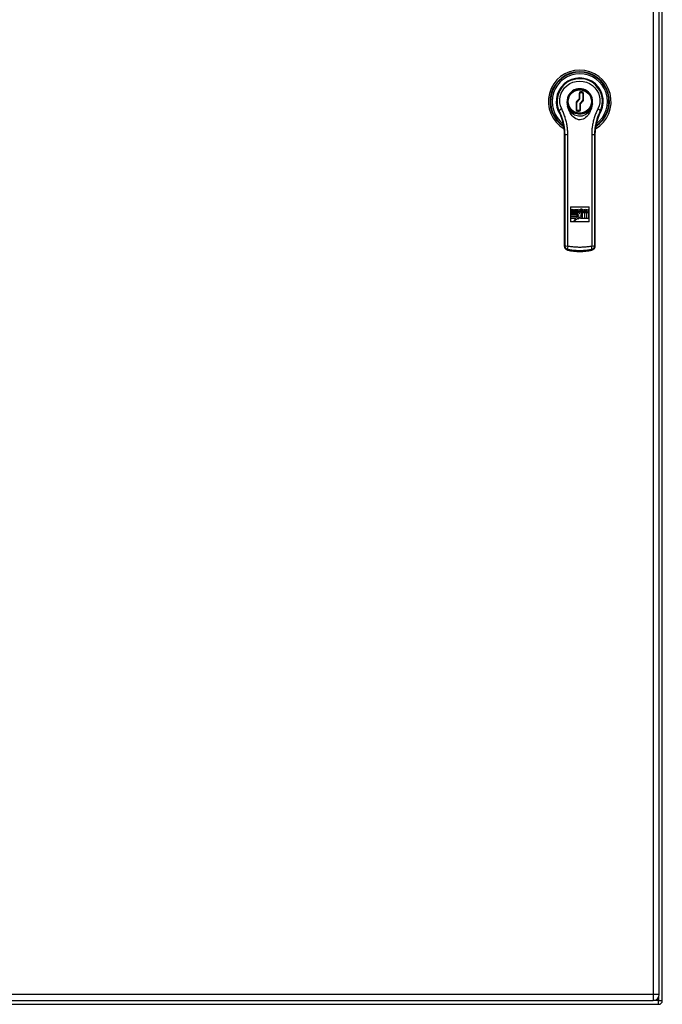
# Model space of a CAD drawing. Header units: inches. Extents: x 17 to 238, y 16 to 150.
# Tile 8 of 15: x 125 to 142, y 60 to 86. Entities that reach past the tile are written whole.
import ezdxf

# ---------------------------------------------------------------- set-up
doc = ezdxf.new("R2010")
doc.units = ezdxf.units.IN
doc.header["$MEASUREMENT"] = 0
doc.layers.add('Visible Edges(ANSI)', color=7, linetype='Continuous', lineweight=25)
doc.layers.add('Visible Tangent Edges(ANSI)', color=7, linetype='Continuous', lineweight=25)

msp = doc.modelspace()

# ---------------------------------------------------------------- linework, layer by layer
at = {"layer": 'Visible Edges(ANSI)'}
for p, q in [((141.956, 60.426), (141.956, 107.907)), ((142.036, 60.265), (142.036, 108.067)), ((139.691, 84.455), (139.691, 84.47)), ((139.842, 84.238), (139.842, 84.383)), ((139.862, 84.403), (139.902, 84.403)), ((139.922, 84.383), (139.922, 84.207)), ((139.991, 84.471), (139.991, 84.455)), ((139.762, 83.949), (139.762, 84.137)), ((139.768, 84.15), (139.837, 84.225)), ((139.842, 84.105), (139.842, 83.949)), ((139.917, 84.193), (139.848, 84.119)), ((139.691, 83.864), (139.691, 83.879)), ((139.822, 83.929), (139.782, 83.929)), ((139.991, 83.879), (139.991, 83.863)), ((139.591, 81.367), (139.591, 80.967)), ((139.591, 81.367), (140.091, 81.367)), ((139.607, 81.214), (139.815, 81.214)), ((139.607, 81.167), (139.607, 81.214)), ((139.763, 81.167), (139.607, 81.167)), ((139.607, 81.16), (139.763, 81.16)), ((139.607, 81.112), (139.607, 81.16)), ((139.627, 81.267), (139.649, 81.267)), ((139.669, 81.256), (139.627, 81.256)), ((139.649, 81.25), (139.666, 81.247)), ((139.677, 81.292), (139.702, 81.292)), ((139.677, 81.251), (139.677, 81.292)), ((139.702, 81.292), (139.702, 81.257)), ((139.72, 81.294), (139.744, 81.294)), ((139.72, 81.258), (139.72, 81.294)), ((139.72, 81.231), (139.72, 81.241)), ((139.744, 81.231), (139.72, 81.231)), ((139.744, 81.294), (139.744, 81.231)), ((139.752, 81.229), (139.752, 81.292)), ((139.752, 81.292), (139.777, 81.292)), ((139.777, 81.229), (139.752, 81.229)), ((139.763, 81.211), (139.763, 81.167)), ((139.817, 81.135), (139.763, 81.211)), ((139.763, 81.16), (139.763, 81.112)), ((139.777, 81.292), (139.777, 81.283)), ((139.777, 81.265), (139.777, 81.229)), ((139.795, 81.274), (139.786, 81.274)), ((139.795, 81.292), (139.795, 81.274)), ((139.815, 81.214), (139.837, 81.18)), ((139.837, 81.18), (139.861, 81.214)), ((139.861, 81.214), (139.966, 81.214)), ((139.918, 81.212), (139.862, 81.135)), ((139.869, 81.315), (139.893, 81.315)), ((139.869, 81.23), (139.869, 81.315)), ((139.893, 81.23), (139.869, 81.23)), ((139.893, 81.315), (139.893, 81.289)), ((139.893, 81.266), (139.893, 81.258)), ((139.893, 81.238), (139.893, 81.23)), ((139.916, 81.258), (139.916, 81.266)), ((139.918, 81.061), (139.918, 81.212)), ((139.965, 81.267), (139.987, 81.267)), ((140.007, 81.256), (139.965, 81.256)), ((139.966, 81.214), (139.966, 81.058)), ((139.973, 81.214), (140.02, 81.214)), ((139.973, 81.058), (139.973, 81.214)), ((139.986, 81.25), (140.004, 81.247)), ((140.006, 81.23), (140.03, 81.264)), ((140.03, 81.23), (140.006, 81.23)), ((140.007, 81.292), (140.031, 81.292)), ((140.03, 81.264), (140.007, 81.292)), ((140.02, 81.214), (140.02, 81.058)), ((140.027, 81.214), (140.075, 81.214)), ((140.027, 81.058), (140.027, 81.214)), ((140.042, 81.247), (140.03, 81.23)), ((140.031, 81.292), (140.041, 81.281)), ((140.041, 81.281), (140.051, 81.292)), ((140.051, 81.23), (140.042, 81.247)), ((140.051, 81.292), (140.075, 81.292)), ((140.075, 81.23), (140.051, 81.23)), ((140.075, 81.292), (140.052, 81.264)), ((140.052, 81.264), (140.075, 81.23)), ((140.075, 81.214), (140.075, 81.058)), ((140.091, 80.967), (140.091, 81.367)), ((140.091, 80.967), (139.591, 80.967)), ((139.763, 81.112), (139.607, 81.112)), ((139.607, 81.106), (139.763, 81.106)), ((139.607, 81.058), (139.607, 81.106)), ((139.738, 81.058), (139.607, 81.058)), ((139.693, 80.983), (139.738, 81.058)), ((139.792, 81.058), (139.693, 80.983)), ((139.763, 81.071), (139.79, 81.113)), ((139.763, 81.106), (139.763, 81.071)), ((139.79, 81.094), (139.817, 81.135)), ((139.79, 81.113), (139.79, 81.094)), ((139.84, 81.102), (139.792, 81.039)), ((139.792, 81.039), (139.792, 81.058)), ((139.868, 81.058), (139.84, 81.102)), ((139.862, 81.135), (139.918, 81.061)), ((139.966, 81.058), (139.868, 81.058)), ((140.02, 81.058), (139.973, 81.058)), ((140.075, 81.058), (140.027, 81.058)), ((106.199, 60.265), (141.795, 60.265)), ((106.135, 60.166), (141.937, 60.166))]:
    msp.add_line(p, q, dxfattribs=at)
at = {"layer": 'Visible Edges(ANSI)', "flags": 128}
for points in [[(140.176, 84.105), (140.181, 84.153), (140.18, 84.202), (140.171, 84.25), (140.155, 84.297), (140.133, 84.341), (140.105, 84.381), (140.07, 84.418), (140.031, 84.449), (139.987, 84.474), (139.94, 84.492), (139.891, 84.503), (139.841, 84.507), (139.791, 84.503), (139.741, 84.492), (139.695, 84.474), (139.651, 84.449), (139.611, 84.418), (139.577, 84.381), (139.548, 84.341), (139.526, 84.297), (139.511, 84.25), (139.502, 84.202), (139.5, 84.153), (139.506, 84.105)], [(139.506, 84.105), (139.506, 84.102), (139.507, 84.099), (139.507, 84.097), (139.508, 84.094), (139.508, 84.091), (139.509, 84.088), (139.509, 84.086), (139.51, 84.083), (139.51, 84.08), (139.511, 84.077), (139.512, 84.075), (139.512, 84.072), (139.513, 84.069), (139.513, 84.066), (139.514, 84.064), (139.514, 84.061), (139.515, 84.058), (139.516, 84.055), (139.516, 84.053), (139.517, 84.05), (139.517, 84.047), (139.518, 84.044), (139.519, 84.042), (139.519, 84.039)], [(140.162, 84.039), (140.15, 83.993), (140.136, 83.949), (140.118, 83.907), (140.099, 83.868), (140.077, 83.831), (140.053, 83.798), (140.026, 83.768), (139.997, 83.741), (139.964, 83.718), (139.929, 83.699), (139.891, 83.687), (139.851, 83.681), (139.81, 83.683), (139.771, 83.693), (139.734, 83.708), (139.7, 83.729), (139.668, 83.756), (139.639, 83.787), (139.611, 83.823), (139.586, 83.863), (139.564, 83.905), (139.546, 83.949), (139.531, 83.993), (139.519, 84.039)], [(140.162, 84.039), (140.163, 84.042), (140.164, 84.044), (140.164, 84.047), (140.165, 84.05), (140.165, 84.053), (140.166, 84.055), (140.167, 84.058), (140.167, 84.061), (140.168, 84.064), (140.168, 84.066), (140.169, 84.069), (140.17, 84.072), (140.17, 84.075), (140.171, 84.077), (140.171, 84.08), (140.172, 84.083), (140.172, 84.086), (140.173, 84.088), (140.173, 84.091), (140.174, 84.094), (140.174, 84.097), (140.175, 84.099), (140.175, 84.102), (140.176, 84.105)], [(139.288, 83.898), (139.304, 83.865), (139.319, 83.831), (139.334, 83.796), (139.348, 83.76), (139.361, 83.723), (139.373, 83.684), (139.384, 83.645), (139.395, 83.606), (139.404, 83.565), (139.412, 83.523), (139.42, 83.481), (139.426, 83.438), (139.43, 83.394), (139.434, 83.349), (139.436, 83.304), (139.437, 83.259)], [(140.245, 83.259), (140.246, 83.304), (140.248, 83.349), (140.251, 83.394), (140.256, 83.438), (140.262, 83.481), (140.269, 83.523), (140.278, 83.565), (140.287, 83.606), (140.297, 83.645), (140.309, 83.684), (140.321, 83.723), (140.334, 83.76), (140.348, 83.796), (140.362, 83.831), (140.378, 83.865), (140.393, 83.898)], [(140.395, 83.901), (140.395, 83.901), (140.395, 83.901), (140.395, 83.901), (140.395, 83.901), (140.395, 83.901), (140.395, 83.9), (140.395, 83.9), (140.395, 83.9), (140.394, 83.9), (140.394, 83.9), (140.394, 83.9), (140.394, 83.9), (140.394, 83.899), (140.394, 83.899), (140.394, 83.899), (140.394, 83.899), (140.394, 83.899), (140.394, 83.899), (140.394, 83.899), (140.394, 83.898), (140.394, 83.898), (140.394, 83.898), (140.393, 83.898), (140.393, 83.898)], [(139.437, 82.724), (139.437, 82.738), (139.436, 82.753), (139.436, 82.769), (139.436, 82.785)], [(139.437, 82.724), (139.437, 82.7), (139.437, 82.675), (139.437, 82.65), (139.437, 82.624), (139.437, 82.598), (139.437, 82.571), (139.437, 82.544), (139.438, 82.516), (139.438, 82.489), (139.438, 82.461), (139.438, 82.432), (139.438, 82.403), (139.438, 82.375), (139.438, 82.345), (139.438, 82.316), (139.438, 82.286), (139.438, 82.257), (139.438, 82.227), (139.438, 82.197), (139.438, 82.167), (139.438, 82.137), (139.438, 82.106), (139.438, 82.076), (139.438, 82.046), (139.438, 82.016), (139.438, 81.985), (139.438, 81.955), (139.438, 81.925), (139.438, 81.895), (139.438, 81.866), (139.438, 81.836), (139.438, 81.807)], [(140.244, 81.807), (140.244, 81.836), (140.244, 81.866), (140.244, 81.895), (140.244, 81.925), (140.244, 81.955), (140.244, 81.985), (140.244, 82.016), (140.244, 82.046), (140.244, 82.076), (140.244, 82.106), (140.244, 82.137), (140.244, 82.167), (140.244, 82.197), (140.244, 82.227), (140.244, 82.257), (140.244, 82.286), (140.244, 82.316), (140.244, 82.345), (140.244, 82.375), (140.244, 82.403), (140.244, 82.432), (140.244, 82.461), (140.244, 82.489), (140.244, 82.516), (140.244, 82.544), (140.244, 82.571), (140.244, 82.598), (140.245, 82.624), (140.245, 82.65), (140.245, 82.675), (140.245, 82.7), (140.245, 82.724)], [(140.245, 82.785), (140.245, 82.769), (140.245, 82.753), (140.245, 82.738), (140.245, 82.724)], [(139.438, 81.746), (139.438, 81.761), (139.438, 81.776), (139.438, 81.791), (139.438, 81.807)], [(139.438, 81.746), (139.438, 81.699), (139.438, 81.651), (139.438, 81.602), (139.438, 81.553), (139.438, 81.503), (139.438, 81.453), (139.439, 81.402), (139.439, 81.351), (139.439, 81.3), (139.439, 81.249), (139.439, 81.198), (139.439, 81.148), (139.438, 81.098), (139.438, 81.048), (139.438, 80.999), (139.438, 80.951)], [(140.243, 80.951), (140.243, 80.999), (140.243, 81.048), (140.243, 81.098), (140.243, 81.148), (140.243, 81.198), (140.243, 81.249), (140.243, 81.3), (140.243, 81.351), (140.243, 81.402), (140.243, 81.453), (140.243, 81.503), (140.243, 81.553), (140.243, 81.602), (140.244, 81.651), (140.244, 81.699), (140.244, 81.746)], [(140.244, 81.807), (140.244, 81.791), (140.244, 81.776), (140.244, 81.761), (140.244, 81.746)], [(139.438, 80.891), (139.438, 80.906), (139.438, 80.921), (139.438, 80.936), (139.438, 80.951)], [(139.438, 80.891), (139.438, 80.843), (139.439, 80.794), (139.439, 80.744), (139.439, 80.694), (139.439, 80.644), (139.439, 80.593), (139.439, 80.543), (139.439, 80.493)], [(140.243, 80.951), (140.243, 80.936), (140.243, 80.921), (140.243, 80.906), (140.243, 80.891)], [(140.243, 80.493), (140.243, 80.543), (140.243, 80.593), (140.243, 80.644), (140.243, 80.694), (140.243, 80.744), (140.243, 80.794), (140.243, 80.843), (140.243, 80.891)], [(139.439, 80.315), (139.44, 80.298), (139.444, 80.282), (139.451, 80.267), (139.46, 80.252), (139.472, 80.24), (139.485, 80.229), (139.5, 80.221), (139.517, 80.216)], [(139.517, 80.216), (139.557, 80.207), (139.597, 80.2), (139.637, 80.194), (139.678, 80.189), (139.719, 80.185), (139.759, 80.182), (139.8, 80.18), (139.841, 80.179), (139.882, 80.18), (139.922, 80.182), (139.963, 80.185), (140.004, 80.189), (140.044, 80.194), (140.085, 80.2), (140.125, 80.207), (140.165, 80.216)], [(140.165, 80.216), (140.181, 80.221), (140.197, 80.229), (140.21, 80.24), (140.222, 80.253), (140.231, 80.267), (140.237, 80.282), (140.241, 80.298), (140.243, 80.315)]]:
    msp.add_lwpolyline(points, dxfattribs=at)
at = {"layer": 'Visible Edges(ANSI)'}
for centre, radius in [((139.841, 84.167), 0.325), ((139.831, 81.261), 0.0311)]:
    msp.add_circle(centre, radius, dxfattribs=at)
for centre, radius, start, end in [((139.841, 84.167), 0.834, 299.9141, 240.0859), ((139.841, 84.167), 0.625, 325.0605, 214.9395), ((139.841, 84.167), 0.338, 116.3321, 243.6679), ((139.841, 84.167), 0.332, 63.1831, 116.8169), ((139.862, 84.383), 0.02, 90, 180), ((139.902, 84.383), 0.02, 0, 90), ((139.841, 84.167), 0.339, 296.2591, 63.7409), ((139.782, 84.137), 0.02, 137.0025, 180), ((139.822, 84.238), 0.02, 317.0025, 0), ((139.862, 84.105), 0.02, 137.0025, 180), ((139.902, 84.207), 0.02, 317.0025, 0), ((139.841, 84.167), 0.332, 243.1831, 296.8169), ((139.782, 83.949), 0.02, 180, 270), ((139.822, 83.949), 0.02, 270, 0), ((139.638, 81.261), 0.0313, 351.4159, 333.5756), ((139.638, 81.267), 0.0112, 359.9996, 179.9996), ((139.638, 81.254), 0.0112, 170.4055, 335.3757), ((139.7, 81.256), 0.0243, 191.1856, 322.0201), ((139.711, 81.257), 0.00876, 180, 12.6079), ((139.795, 81.268), 0.0239, 91.0011, 139.6913), ((139.786, 81.265), 0.00889, 90, 180), ((139.846, 81.261), 0.0262, 147.0462, 213.6569), ((139.831, 81.269), 0.00983, 40.5763, 139.431), ((139.831, 81.253), 0.00983, 221.2325, 314.731), ((139.816, 81.261), 0.0262, 325.1553, 33.0999), ((139.906, 81.277), 0.0182, 84.5699, 136.5422), ((139.904, 81.266), 0.0112, 0, 180), ((139.904, 81.258), 0.0112, 180, 0), ((139.907, 81.245), 0.0151, 205.8544, 275.4301), ((139.905, 81.262), 0.0327, 275.4301, 84.5699), ((139.976, 81.261), 0.0313, 351.4163, 333.5756), ((139.976, 81.267), 0.0112, 0, 180), ((139.976, 81.254), 0.0112, 170.4088, 335.3726), ((141.795, 60.426), 0.161, 270, 0), ((141.937, 60.265), 0.099, 270, 0)]:
    msp.add_arc(centre, radius, start, end, dxfattribs=at)
for centre, major_axis, ratio, start_param, end_param in [((139.425, 82.871), (-0.002, -1.558), 0.007198, 1.515764, 1.822817), ((140.256, 82.871), (-0.002, 1.558), 0.007205, 1.318775, 1.62583), ((139.436, 81.101), (-0.005, 8.559), 0.000324, 4.620428, 4.641305), ((140.246, 81.101), (-0.005, -8.559), 0.000322, 4.783473, 4.80435)]:
    msp.add_ellipse(centre, major_axis=major_axis, ratio=ratio, start_param=start_param, end_param=end_param, dxfattribs=at)
at = {"layer": 'Visible Tangent Edges(ANSI)'}
for p, q in [((141.795, 107.907), (141.795, 60.426)), ((139.822, 84.383), (139.842, 84.383)), ((139.822, 84.383), (139.822, 84.238)), ((139.862, 84.423), (139.862, 84.403)), ((139.902, 84.423), (139.862, 84.423)), ((139.902, 84.423), (139.902, 84.403)), ((139.942, 84.383), (139.922, 84.383)), ((139.942, 84.207), (139.942, 84.383)), ((139.742, 84.137), (139.762, 84.137)), ((139.742, 84.137), (139.742, 83.949)), ((139.822, 84.238), (139.753, 84.164)), ((139.753, 84.164), (139.768, 84.15)), ((139.842, 84.238), (139.822, 84.238)), ((139.822, 84.238), (139.837, 84.225)), ((139.842, 84.105), (139.862, 84.105)), ((139.862, 84.105), (139.848, 84.119)), ((139.862, 84.105), (139.931, 84.18)), ((139.862, 83.949), (139.862, 84.105)), ((139.917, 84.193), (139.931, 84.18)), ((139.922, 84.207), (139.942, 84.207)), ((139.762, 83.949), (139.742, 83.949)), ((139.782, 83.929), (139.782, 83.909)), ((139.782, 83.909), (139.822, 83.909)), ((139.822, 83.929), (139.822, 83.909)), ((139.842, 83.949), (139.862, 83.949)), ((139.439, 80.315), (139.439, 80.493)), ((140.243, 80.493), (140.243, 80.315)), ((139.44, 80.335), (139.439, 80.315)), ((139.517, 80.217), (139.519, 80.239)), ((140.163, 80.239), (140.164, 80.217)), ((140.243, 80.315), (140.242, 80.335)), ((141.795, 60.426), (106.199, 60.426)), ((141.795, 60.426), (141.795, 60.265)), ((141.956, 60.426), (141.795, 60.426)), ((141.937, 60.265), (141.808, 60.265)), ((141.937, 60.351), (141.937, 60.265)), ((141.937, 60.166), (141.937, 60.265)), ((141.937, 60.265), (142.036, 60.265))]:
    msp.add_line(p, q, dxfattribs=at)
at = {"layer": 'Visible Tangent Edges(ANSI)', "flags": 128}
for points in [[(140.387, 83.908), (140.421, 83.996), (140.441, 84.088), (140.447, 84.183), (140.437, 84.279), (140.412, 84.372), (140.371, 84.462), (140.316, 84.543), (140.249, 84.616), (140.17, 84.676), (140.083, 84.724), (139.988, 84.756), (139.89, 84.771), (139.79, 84.771), (139.692, 84.754), (139.598, 84.723), (139.51, 84.676), (139.433, 84.616), (139.367, 84.543), (139.314, 84.461), (139.274, 84.372), (139.248, 84.279), (139.237, 84.183), (139.241, 84.088), (139.26, 83.996), (139.294, 83.908)], [(139.36, 83.975), (139.329, 84.052), (139.311, 84.133), (139.309, 84.217), (139.321, 84.302), (139.347, 84.384), (139.387, 84.461), (139.439, 84.532), (139.503, 84.593), (139.578, 84.642), (139.661, 84.678), (139.749, 84.7), (139.84, 84.708), (139.931, 84.701), (140.02, 84.679), (140.103, 84.642), (140.178, 84.592), (140.244, 84.531), (140.297, 84.461), (140.338, 84.384), (140.363, 84.302), (140.374, 84.217), (140.371, 84.134), (140.353, 84.052), (140.322, 83.975)], [(140.176, 84.105), (140.167, 84.067), (140.153, 84.031), (140.136, 83.997), (140.114, 83.965), (140.089, 83.935), (140.061, 83.908), (140.029, 83.884), (139.995, 83.864), (139.959, 83.848), (139.92, 83.837), (139.881, 83.83), (139.841, 83.827), (139.801, 83.83), (139.762, 83.837), (139.723, 83.848), (139.687, 83.864), (139.653, 83.884), (139.621, 83.907), (139.593, 83.934), (139.568, 83.964), (139.546, 83.997), (139.529, 84.031), (139.515, 84.067), (139.506, 84.105)], [(139.519, 84.039), (139.532, 84.003), (139.549, 83.968), (139.568, 83.936), (139.59, 83.906), (139.615, 83.878), (139.642, 83.854), (139.672, 83.832), (139.703, 83.814), (139.736, 83.8), (139.77, 83.79), (139.805, 83.783), (139.841, 83.781), (139.876, 83.783), (139.911, 83.789), (139.946, 83.8), (139.979, 83.814), (140.01, 83.832), (140.04, 83.854), (140.067, 83.878), (140.092, 83.906), (140.114, 83.936), (140.133, 83.969), (140.149, 84.003), (140.162, 84.039)], [(139.294, 83.908), (139.294, 83.908), (139.294, 83.907), (139.293, 83.907), (139.293, 83.907), (139.293, 83.907), (139.292, 83.906), (139.292, 83.906), (139.292, 83.906), (139.291, 83.906), (139.291, 83.905), (139.291, 83.905), (139.29, 83.905), (139.29, 83.904), (139.29, 83.904), (139.289, 83.904), (139.289, 83.904), (139.289, 83.903), (139.288, 83.903), (139.288, 83.903), (139.288, 83.902), (139.287, 83.902), (139.287, 83.902), (139.287, 83.902), (139.287, 83.901)], [(139.288, 83.898), (139.288, 83.898), (139.288, 83.898), (139.288, 83.898), (139.288, 83.898), (139.288, 83.899), (139.288, 83.899), (139.288, 83.899), (139.288, 83.899), (139.288, 83.899), (139.288, 83.899), (139.287, 83.899), (139.287, 83.9), (139.287, 83.9), (139.287, 83.9), (139.287, 83.9), (139.287, 83.9), (139.287, 83.9), (139.287, 83.9), (139.287, 83.901), (139.287, 83.901), (139.287, 83.901), (139.287, 83.901), (139.287, 83.901), (139.287, 83.901)], [(139.437, 83.259), (139.436, 83.29), (139.435, 83.32), (139.434, 83.35), (139.432, 83.38), (139.429, 83.41), (139.426, 83.439), (139.422, 83.468), (139.417, 83.497), (139.412, 83.525), (139.407, 83.553), (139.401, 83.581), (139.394, 83.608), (139.387, 83.635), (139.38, 83.661), (139.372, 83.687), (139.364, 83.713), (139.355, 83.738), (139.347, 83.763), (139.337, 83.787), (139.328, 83.811), (139.318, 83.834), (139.308, 83.857), (139.297, 83.879), (139.287, 83.901)], [(139.294, 83.908), (139.306, 83.884), (139.317, 83.859), (139.327, 83.834), (139.338, 83.809), (139.347, 83.783), (139.357, 83.758), (139.365, 83.732), (139.374, 83.706), (139.382, 83.679), (139.389, 83.653), (139.396, 83.626), (139.402, 83.599), (139.408, 83.572), (139.414, 83.545), (139.419, 83.518), (139.423, 83.491), (139.427, 83.463), (139.431, 83.435), (139.433, 83.408), (139.436, 83.38), (139.438, 83.352), (139.439, 83.324), (139.44, 83.296), (139.44, 83.268)], [(139.523, 83.285), (139.523, 83.315), (139.522, 83.345), (139.52, 83.376), (139.518, 83.406), (139.515, 83.436), (139.512, 83.466), (139.508, 83.495), (139.504, 83.525), (139.499, 83.555), (139.493, 83.584), (139.487, 83.613), (139.481, 83.642), (139.474, 83.671), (139.466, 83.7), (139.457, 83.728), (139.449, 83.757), (139.439, 83.785), (139.429, 83.813), (139.419, 83.84), (139.408, 83.868), (139.397, 83.895), (139.385, 83.922), (139.372, 83.948), (139.36, 83.975)], [(140.322, 83.975), (140.309, 83.948), (140.297, 83.922), (140.285, 83.895), (140.274, 83.868), (140.263, 83.84), (140.252, 83.813), (140.242, 83.785), (140.233, 83.757), (140.224, 83.728), (140.216, 83.7), (140.208, 83.671), (140.201, 83.642), (140.194, 83.613), (140.188, 83.584), (140.183, 83.555), (140.178, 83.525), (140.173, 83.495), (140.169, 83.466), (140.166, 83.436), (140.164, 83.406), (140.161, 83.376), (140.16, 83.345), (140.159, 83.315), (140.159, 83.285)], [(140.242, 83.268), (140.242, 83.296), (140.243, 83.324), (140.244, 83.352), (140.246, 83.38), (140.248, 83.408), (140.251, 83.435), (140.254, 83.463), (140.258, 83.491), (140.263, 83.518), (140.268, 83.545), (140.273, 83.572), (140.279, 83.599), (140.286, 83.626), (140.293, 83.653), (140.3, 83.679), (140.308, 83.706), (140.316, 83.732), (140.325, 83.758), (140.334, 83.783), (140.344, 83.809), (140.354, 83.834), (140.365, 83.859), (140.376, 83.884), (140.387, 83.908)], [(140.395, 83.901), (140.384, 83.879), (140.374, 83.857), (140.364, 83.834), (140.354, 83.811), (140.344, 83.787), (140.335, 83.763), (140.326, 83.738), (140.318, 83.713), (140.309, 83.687), (140.302, 83.661), (140.294, 83.635), (140.287, 83.608), (140.281, 83.581), (140.275, 83.553), (140.27, 83.525), (140.265, 83.497), (140.26, 83.468), (140.256, 83.439), (140.253, 83.41), (140.25, 83.38), (140.248, 83.35), (140.246, 83.32), (140.245, 83.29), (140.245, 83.259)], [(140.395, 83.901), (140.395, 83.902), (140.395, 83.902), (140.394, 83.902), (140.394, 83.902), (140.394, 83.903), (140.393, 83.903), (140.393, 83.903), (140.393, 83.904), (140.392, 83.904), (140.392, 83.904), (140.392, 83.904), (140.391, 83.905), (140.391, 83.905), (140.391, 83.905), (140.39, 83.906), (140.39, 83.906), (140.39, 83.906), (140.389, 83.906), (140.389, 83.907), (140.389, 83.907), (140.388, 83.907), (140.388, 83.907), (140.388, 83.908), (140.387, 83.908)], [(139.437, 83.259), (139.437, 83.26), (139.437, 83.26), (139.437, 83.26), (139.437, 83.261), (139.437, 83.261), (139.438, 83.261), (139.438, 83.262), (139.438, 83.262), (139.438, 83.262), (139.438, 83.263), (139.438, 83.263), (139.438, 83.264), (139.439, 83.264), (139.439, 83.264), (139.439, 83.265), (139.439, 83.265), (139.439, 83.265), (139.439, 83.266), (139.439, 83.266), (139.44, 83.266), (139.44, 83.267), (139.44, 83.267), (139.44, 83.267), (139.44, 83.268)], [(139.436, 82.785), (139.436, 82.805), (139.437, 82.825), (139.437, 82.845), (139.437, 82.865), (139.437, 82.885), (139.437, 82.904), (139.437, 82.924), (139.437, 82.944), (139.437, 82.964), (139.437, 82.984), (139.437, 83.004), (139.437, 83.024), (139.437, 83.044), (139.437, 83.064), (139.437, 83.083), (139.437, 83.103), (139.437, 83.123), (139.437, 83.142), (139.437, 83.162), (139.437, 83.182), (139.437, 83.201), (139.437, 83.22), (139.437, 83.24), (139.437, 83.259)], [(139.44, 83.268), (139.44, 83.168), (139.44, 83.068), (139.44, 82.968), (139.44, 82.868), (139.44, 82.767), (139.44, 82.666), (139.44, 82.565), (139.44, 82.464), (139.44, 82.363), (139.44, 82.261), (139.44, 82.16), (139.44, 82.058), (139.44, 81.956), (139.44, 81.854), (139.44, 81.753), (139.44, 81.651), (139.44, 81.549), (139.44, 81.447), (139.44, 81.345), (139.44, 81.244), (139.44, 81.142), (139.44, 81.041), (139.44, 80.939), (139.44, 80.838), (139.44, 80.737), (139.44, 80.636), (139.44, 80.536), (139.44, 80.435), (139.44, 80.335)], [(139.523, 80.321), (139.523, 80.419), (139.523, 80.517), (139.523, 80.615), (139.523, 80.714), (139.523, 80.812), (139.523, 80.911), (139.523, 81.01), (139.523, 81.109), (139.523, 81.209), (139.523, 81.308), (139.523, 81.407), (139.523, 81.507), (139.523, 81.606), (139.523, 81.706), (139.523, 81.805), (139.523, 81.904), (139.523, 82.004), (139.523, 82.103), (139.523, 82.203), (139.523, 82.302), (139.523, 82.401), (139.523, 82.5), (139.523, 82.599), (139.523, 82.697), (139.523, 82.796), (139.523, 82.894), (139.523, 82.992), (139.523, 83.09), (139.523, 83.188), (139.523, 83.285)], [(140.159, 83.285), (140.159, 83.188), (140.159, 83.09), (140.159, 82.992), (140.159, 82.894), (140.159, 82.796), (140.159, 82.697), (140.159, 82.599), (140.159, 82.5), (140.159, 82.401), (140.159, 82.302), (140.159, 82.203), (140.159, 82.103), (140.159, 82.004), (140.159, 81.904), (140.159, 81.805), (140.159, 81.706), (140.159, 81.606), (140.159, 81.507), (140.159, 81.407), (140.159, 81.308), (140.159, 81.209), (140.159, 81.109), (140.159, 81.01), (140.159, 80.911), (140.159, 80.812), (140.159, 80.714), (140.159, 80.615), (140.159, 80.517), (140.159, 80.419), (140.159, 80.321)], [(140.242, 83.268), (140.242, 83.267), (140.242, 83.267), (140.242, 83.267), (140.242, 83.266), (140.242, 83.266), (140.242, 83.266), (140.243, 83.265), (140.243, 83.265), (140.243, 83.265), (140.243, 83.264), (140.243, 83.264), (140.243, 83.264), (140.243, 83.263), (140.244, 83.263), (140.244, 83.262), (140.244, 83.262), (140.244, 83.262), (140.244, 83.261), (140.244, 83.261), (140.244, 83.261), (140.244, 83.26), (140.245, 83.26), (140.245, 83.26), (140.245, 83.259)], [(140.242, 80.335), (140.242, 80.435), (140.242, 80.536), (140.242, 80.636), (140.242, 80.737), (140.242, 80.838), (140.242, 80.939), (140.242, 81.041), (140.242, 81.142), (140.242, 81.244), (140.242, 81.345), (140.242, 81.447), (140.242, 81.549), (140.242, 81.651), (140.242, 81.753), (140.242, 81.854), (140.242, 81.956), (140.242, 82.058), (140.242, 82.16), (140.242, 82.261), (140.242, 82.363), (140.242, 82.464), (140.242, 82.565), (140.242, 82.666), (140.242, 82.767), (140.242, 82.868), (140.242, 82.968), (140.242, 83.068), (140.242, 83.168), (140.242, 83.268)], [(140.245, 83.259), (140.245, 83.24), (140.245, 83.22), (140.245, 83.201), (140.245, 83.182), (140.245, 83.162), (140.245, 83.142), (140.245, 83.123), (140.245, 83.103), (140.245, 83.083), (140.245, 83.064), (140.245, 83.044), (140.245, 83.024), (140.245, 83.004), (140.245, 82.984), (140.245, 82.964), (140.245, 82.944), (140.245, 82.924), (140.245, 82.904), (140.245, 82.885), (140.245, 82.865), (140.245, 82.845), (140.245, 82.825), (140.245, 82.805), (140.245, 82.785)], [(139.437, 82.724), (139.437, 82.726), (139.437, 82.729), (139.437, 82.731), (139.437, 82.733), (139.437, 82.736), (139.437, 82.738), (139.436, 82.74), (139.436, 82.743), (139.436, 82.745), (139.436, 82.748), (139.436, 82.75), (139.436, 82.753), (139.436, 82.755), (139.436, 82.758), (139.436, 82.761), (139.436, 82.763), (139.436, 82.766), (139.436, 82.769), (139.436, 82.771), (139.436, 82.774), (139.436, 82.777), (139.436, 82.779), (139.436, 82.782), (139.436, 82.785)], [(139.438, 81.807), (139.438, 81.846), (139.438, 81.885), (139.438, 81.925), (139.438, 81.965), (139.438, 82.006), (139.438, 82.046), (139.438, 82.086), (139.438, 82.126), (139.438, 82.167), (139.438, 82.207), (139.438, 82.247), (139.438, 82.287), (139.438, 82.326), (139.438, 82.365), (139.438, 82.404), (139.438, 82.442), (139.438, 82.48), (139.438, 82.517), (139.437, 82.553), (139.437, 82.589), (139.437, 82.624), (139.437, 82.658), (139.437, 82.692), (139.437, 82.724)], [(140.245, 82.724), (140.245, 82.692), (140.245, 82.658), (140.245, 82.624), (140.244, 82.589), (140.244, 82.553), (140.244, 82.517), (140.244, 82.48), (140.244, 82.442), (140.244, 82.404), (140.244, 82.365), (140.244, 82.326), (140.244, 82.287), (140.244, 82.247), (140.244, 82.207), (140.244, 82.167), (140.244, 82.126), (140.244, 82.086), (140.244, 82.046), (140.244, 82.006), (140.244, 81.965), (140.244, 81.925), (140.244, 81.885), (140.244, 81.846), (140.244, 81.807)], [(140.245, 82.785), (140.245, 82.782), (140.245, 82.779), (140.245, 82.777), (140.245, 82.774), (140.245, 82.771), (140.245, 82.769), (140.245, 82.766), (140.245, 82.763), (140.245, 82.761), (140.245, 82.758), (140.245, 82.755), (140.245, 82.753), (140.245, 82.75), (140.245, 82.748), (140.245, 82.745), (140.245, 82.743), (140.245, 82.74), (140.245, 82.738), (140.245, 82.736), (140.245, 82.733), (140.245, 82.731), (140.245, 82.729), (140.245, 82.726), (140.245, 82.724)], [(139.438, 81.746), (139.438, 81.749), (139.438, 81.751), (139.438, 81.754), (139.438, 81.756), (139.438, 81.758), (139.438, 81.761), (139.438, 81.763), (139.438, 81.766), (139.438, 81.768), (139.438, 81.771), (139.438, 81.774), (139.438, 81.776), (139.438, 81.779), (139.438, 81.781), (139.438, 81.784), (139.438, 81.786), (139.438, 81.789), (139.438, 81.791), (139.438, 81.794), (139.438, 81.797), (139.438, 81.799), (139.438, 81.802), (139.438, 81.804), (139.438, 81.807)], [(139.438, 80.951), (139.438, 80.983), (139.438, 81.015), (139.438, 81.048), (139.438, 81.081), (139.438, 81.114), (139.439, 81.148), (139.439, 81.181), (139.439, 81.215), (139.439, 81.249), (139.439, 81.283), (139.439, 81.317), (139.439, 81.351), (139.439, 81.385), (139.438, 81.419), (139.438, 81.453), (139.438, 81.486), (139.438, 81.52), (139.438, 81.553), (139.438, 81.586), (139.438, 81.619), (139.438, 81.651), (139.438, 81.683), (139.438, 81.715), (139.438, 81.746)], [(140.244, 81.746), (140.244, 81.715), (140.244, 81.683), (140.244, 81.651), (140.244, 81.619), (140.243, 81.586), (140.243, 81.553), (140.243, 81.52), (140.243, 81.486), (140.243, 81.453), (140.243, 81.419), (140.243, 81.385), (140.243, 81.351), (140.243, 81.317), (140.243, 81.283), (140.243, 81.249), (140.243, 81.215), (140.243, 81.181), (140.243, 81.148), (140.243, 81.114), (140.243, 81.081), (140.243, 81.048), (140.243, 81.015), (140.243, 80.983), (140.243, 80.951)], [(140.244, 81.807), (140.244, 81.804), (140.244, 81.802), (140.244, 81.799), (140.244, 81.797), (140.244, 81.794), (140.244, 81.791), (140.244, 81.789), (140.244, 81.786), (140.244, 81.784), (140.244, 81.781), (140.244, 81.779), (140.244, 81.776), (140.244, 81.774), (140.244, 81.771), (140.244, 81.768), (140.244, 81.766), (140.244, 81.763), (140.244, 81.761), (140.244, 81.758), (140.244, 81.756), (140.244, 81.754), (140.244, 81.751), (140.244, 81.749), (140.244, 81.746)], [(139.438, 80.891), (139.438, 80.894), (139.438, 80.896), (139.438, 80.899), (139.438, 80.901), (139.438, 80.904), (139.438, 80.906), (139.438, 80.909), (139.438, 80.911), (139.438, 80.914), (139.438, 80.916), (139.438, 80.919), (139.438, 80.921), (139.438, 80.924), (139.438, 80.926), (139.438, 80.929), (139.438, 80.931), (139.438, 80.934), (139.438, 80.936), (139.438, 80.938), (139.438, 80.941), (139.438, 80.943), (139.438, 80.946), (139.438, 80.948), (139.438, 80.951)], [(139.439, 80.493), (139.439, 80.509), (139.439, 80.526), (139.439, 80.543), (139.439, 80.56), (139.439, 80.577), (139.439, 80.593), (139.439, 80.61), (139.439, 80.627), (139.439, 80.644), (139.439, 80.661), (139.439, 80.677), (139.439, 80.694), (139.439, 80.711), (139.439, 80.728), (139.439, 80.744), (139.439, 80.761), (139.439, 80.777), (139.439, 80.794), (139.438, 80.81), (139.438, 80.827), (139.438, 80.843), (139.438, 80.859), (139.438, 80.875), (139.438, 80.891)], [(140.243, 80.951), (140.243, 80.948), (140.243, 80.946), (140.243, 80.943), (140.243, 80.941), (140.243, 80.938), (140.243, 80.936), (140.243, 80.934), (140.243, 80.931), (140.243, 80.929), (140.243, 80.926), (140.243, 80.924), (140.243, 80.921), (140.243, 80.919), (140.243, 80.916), (140.243, 80.914), (140.243, 80.911), (140.243, 80.909), (140.243, 80.906), (140.243, 80.904), (140.243, 80.901), (140.243, 80.899), (140.243, 80.896), (140.243, 80.894), (140.243, 80.891)], [(140.243, 80.891), (140.243, 80.875), (140.243, 80.859), (140.243, 80.843), (140.243, 80.827), (140.243, 80.81), (140.243, 80.794), (140.243, 80.777), (140.243, 80.761), (140.243, 80.744), (140.243, 80.728), (140.243, 80.711), (140.243, 80.694), (140.243, 80.677), (140.243, 80.661), (140.243, 80.644), (140.243, 80.627), (140.243, 80.61), (140.243, 80.593), (140.243, 80.577), (140.243, 80.56), (140.243, 80.543), (140.243, 80.526), (140.243, 80.509), (140.243, 80.493)], [(139.517, 80.217), (139.512, 80.218), (139.506, 80.22), (139.501, 80.222), (139.496, 80.224), (139.491, 80.227), (139.486, 80.23), (139.481, 80.233), (139.477, 80.236), (139.472, 80.24), (139.468, 80.244), (139.464, 80.248), (139.461, 80.252), (139.457, 80.257), (139.454, 80.262), (139.451, 80.266), (139.449, 80.271), (139.447, 80.276), (139.445, 80.282), (139.443, 80.287), (139.442, 80.292), (139.441, 80.298), (139.44, 80.303), (139.439, 80.309), (139.439, 80.315)], [(139.44, 80.335), (139.44, 80.33), (139.441, 80.325), (139.441, 80.319), (139.443, 80.314), (139.444, 80.309), (139.446, 80.303), (139.448, 80.298), (139.45, 80.293), (139.452, 80.288), (139.455, 80.284), (139.458, 80.279), (139.462, 80.274), (139.465, 80.27), (139.469, 80.266), (139.473, 80.262), (139.478, 80.258), (139.482, 80.255), (139.487, 80.252), (139.492, 80.249), (139.497, 80.246), (139.502, 80.244), (139.508, 80.242), (139.513, 80.241), (139.519, 80.239)], [(140.164, 80.217), (140.138, 80.211), (140.111, 80.206), (140.084, 80.201), (140.057, 80.197), (140.031, 80.193), (140.004, 80.189), (139.976, 80.187), (139.949, 80.184), (139.922, 80.183), (139.895, 80.181), (139.868, 80.181), (139.841, 80.18), (139.814, 80.181), (139.787, 80.181), (139.759, 80.183), (139.732, 80.184), (139.705, 80.187), (139.678, 80.189), (139.651, 80.193), (139.624, 80.197), (139.597, 80.201), (139.571, 80.206), (139.544, 80.211), (139.517, 80.217)], [(139.519, 80.239), (139.545, 80.234), (139.571, 80.229), (139.598, 80.225), (139.625, 80.221), (139.652, 80.218), (139.679, 80.215), (139.706, 80.213), (139.733, 80.211), (139.76, 80.209), (139.787, 80.208), (139.814, 80.207), (139.841, 80.207), (139.868, 80.207), (139.895, 80.208), (139.922, 80.209), (139.949, 80.211), (139.976, 80.213), (140.003, 80.215), (140.03, 80.218), (140.057, 80.221), (140.084, 80.225), (140.11, 80.229), (140.137, 80.234), (140.163, 80.239)], [(139.524, 80.319), (139.524, 80.319), (139.524, 80.32), (139.524, 80.32), (139.524, 80.32), (139.524, 80.32), (139.524, 80.32), (139.524, 80.32), (139.524, 80.32), (139.523, 80.32), (139.523, 80.32), (139.523, 80.32), (139.523, 80.32), (139.523, 80.32), (139.523, 80.32), (139.523, 80.32), (139.523, 80.32), (139.523, 80.32), (139.523, 80.321), (139.523, 80.321), (139.523, 80.321), (139.523, 80.321), (139.523, 80.321), (139.523, 80.321), (139.523, 80.321)], [(140.157, 80.319), (140.132, 80.315), (140.106, 80.31), (140.079, 80.306), (140.053, 80.303), (140.027, 80.3), (140, 80.297), (139.974, 80.295), (139.947, 80.293), (139.921, 80.291), (139.894, 80.29), (139.867, 80.289), (139.841, 80.289), (139.814, 80.289), (139.788, 80.29), (139.761, 80.291), (139.734, 80.293), (139.708, 80.295), (139.681, 80.297), (139.655, 80.3), (139.629, 80.303), (139.602, 80.306), (139.576, 80.31), (139.55, 80.315), (139.524, 80.319)], [(140.159, 80.321), (140.159, 80.321), (140.159, 80.321), (140.159, 80.321), (140.159, 80.321), (140.159, 80.321), (140.159, 80.321), (140.159, 80.32), (140.159, 80.32), (140.159, 80.32), (140.159, 80.32), (140.158, 80.32), (140.158, 80.32), (140.158, 80.32), (140.158, 80.32), (140.158, 80.32), (140.158, 80.32), (140.158, 80.32), (140.158, 80.32), (140.158, 80.32), (140.158, 80.32), (140.158, 80.32), (140.158, 80.32), (140.158, 80.319), (140.157, 80.319)], [(140.163, 80.239), (140.169, 80.241), (140.174, 80.242), (140.179, 80.244), (140.185, 80.246), (140.19, 80.249), (140.195, 80.252), (140.199, 80.255), (140.204, 80.258), (140.208, 80.262), (140.212, 80.266), (140.216, 80.27), (140.22, 80.274), (140.223, 80.279), (140.226, 80.283), (140.229, 80.288), (140.232, 80.293), (140.234, 80.298), (140.236, 80.303), (140.238, 80.309), (140.239, 80.314), (140.24, 80.319), (140.241, 80.325), (140.241, 80.33), (140.242, 80.335)], [(140.243, 80.315), (140.242, 80.309), (140.242, 80.304), (140.241, 80.298), (140.24, 80.293), (140.239, 80.287), (140.237, 80.282), (140.235, 80.277), (140.233, 80.271), (140.23, 80.266), (140.227, 80.262), (140.224, 80.257), (140.221, 80.252), (140.217, 80.248), (140.213, 80.244), (140.209, 80.24), (140.205, 80.236), (140.201, 80.233), (140.196, 80.23), (140.191, 80.227), (140.186, 80.224), (140.181, 80.222), (140.175, 80.22), (140.17, 80.218), (140.164, 80.217)]]:
    msp.add_lwpolyline(points, dxfattribs=at)
at = {"layer": 'Visible Tangent Edges(ANSI)'}
msp.add_circle((139.841, 84.167), 0.309, dxfattribs=at)
for centre, radius, start, end in [((139.841, 84.167), 0.79, 302.4711, 237.5289), ((139.841, 84.167), 0.778, 303.3134, 236.6866), ((139.841, 84.167), 0.777, 303.3949, 236.6051), ((139.841, 84.167), 0.737, 306.503, 233.497), ((139.862, 84.383), 0.04, 90, 180), ((139.902, 84.383), 0.04, 0, 90), ((139.782, 84.137), 0.04, 137.0025, 180), ((139.902, 84.207), 0.04, 317.0025, 0), ((139.782, 83.949), 0.04, 180, 270), ((139.822, 83.949), 0.04, 270, 0)]:
    msp.add_arc(centre, radius, start, end, dxfattribs=at)
for centre, major_axis, ratio, start_param, end_param in [((139.383, 83.95), (-0.0887, -0.0427), 0.330309, 4.821764, 6.264694), ((140.298, 83.95), (0.0887, -0.0427), 0.330309, 0.018491, 1.461422), ((139.496, 83.259), (-0.0591, 0), 0.249286, 6.274174, 6.283185), ((139.539, 83.268), (-0.0984, 0), 0.179209, 4.872037, 6.274315), ((140.143, 83.268), (0.0984, 0), 0.179209, 0.00887, 1.411148), ((140.186, 83.259), (0.0591, 0), 0.249286, 0, 0.009011), ((139.496, 82.785), (-0.0591, 0.0001), 0.054987, 0, 0.00874), ((139.496, 82.724), (-0.0591, -0.0003), 0.610641, 6.272165, 6.283185), ((140.186, 82.785), (0.0591, 0.0001), 0.054987, 6.274445, 6.283185), ((140.186, 82.724), (0.0591, -0.0003), 0.610641, 0, 0.01102), ((139.497, 81.807), (-0.0591, 0.0001), 0.255828, 0, 0.009027), ((139.497, 81.746), (-0.0591, -0.0002), 0.406019, 6.273636, 6.283185), ((140.185, 81.807), (0.0591, 0.0001), 0.255828, 6.274158, 6.283185), ((140.185, 81.746), (0.0591, -0.0002), 0.406019, 0, 0.009549), ((139.497, 80.951), (-0.0591, 0.0001), 0.345406, 0, 0.009299), ((139.497, 80.891), (-0.0591, -0.0002), 0.305399, 6.274021, 6.283185), ((140.184, 80.951), (0.0591, 0.0001), 0.345406, 6.273886, 6.283185), ((140.184, 80.891), (0.0591, -0.0002), 0.305399, 0, 0.009164), ((139.498, 80.493), (-0.0591, 0), 0.071024, 0, 0.008749), ((140.184, 80.493), (0.0591, 0), 0.071024, 6.274437, 6.283185), ((139.498, 80.315), (-0.0591, 0), 0.091831, 0, 0.008764), ((139.539, 80.335), (-0.0984, 0), 0.147423, 0.008823, 1.411149), ((139.54, 80.334), (-0.0193, -0.0965), 0.128628, 4.88723, 6.111325), ((139.53, 80.274), (-0.0131, -0.0576), 0.021586, 0, 0.170428), ((140.142, 80.334), (0.0193, -0.0965), 0.128628, 0.17186, 1.395956), ((140.143, 80.335), (0.0984, 0), 0.147423, 4.872036, 6.274362), ((140.151, 80.274), (0.0131, -0.0576), 0.021586, 6.112757, 6.283185), ((140.183, 80.315), (0.0591, 0), 0.091831, 6.274422, 6.283185)]:
    msp.add_ellipse(centre, major_axis=major_axis, ratio=ratio, start_param=start_param, end_param=end_param, dxfattribs=at)

doc.saveas('drawing.dxf')
